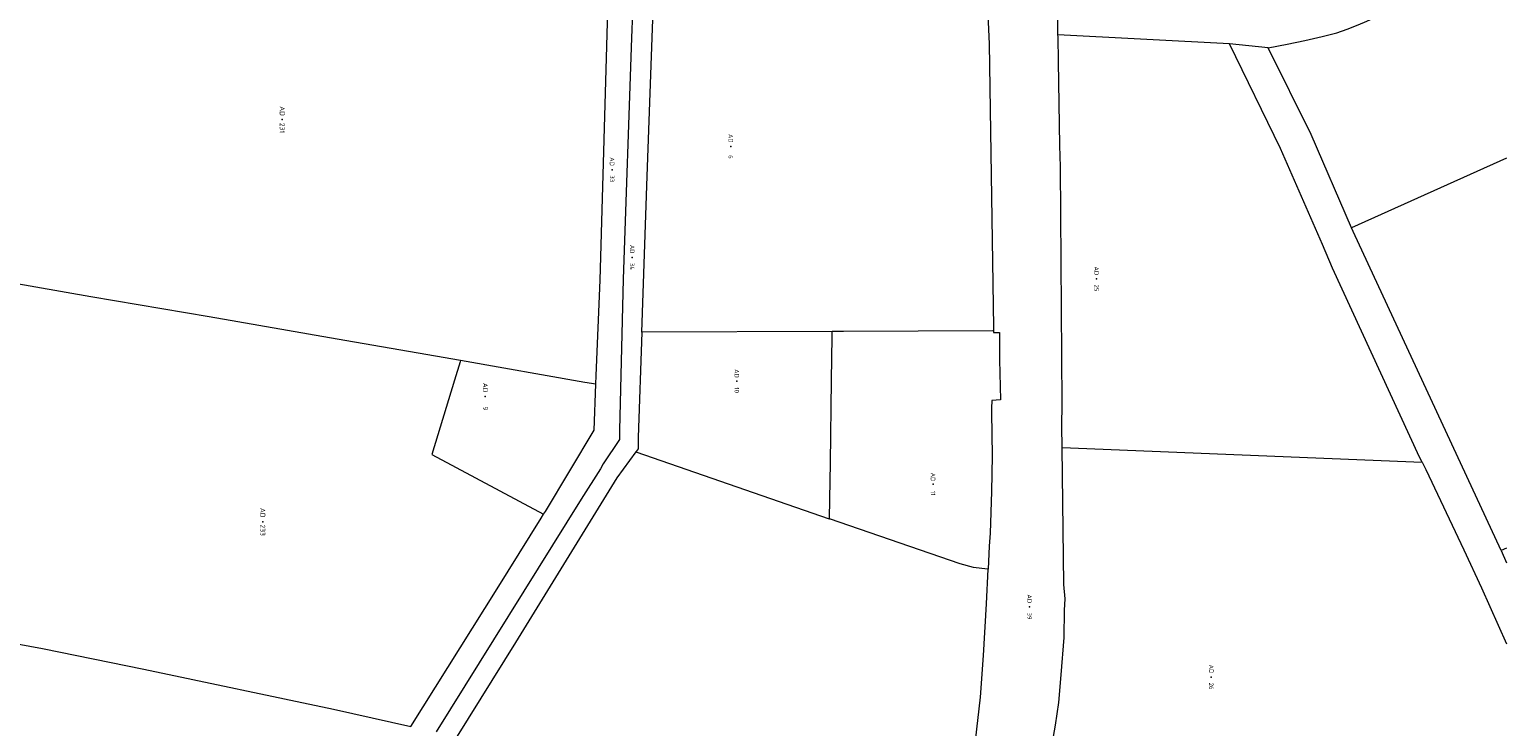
# Model space of a CAD drawing. Header units: metres. Extents: x 232711 to 233626, y 552873 to 554498.
# Tile 10 of 15: x 233026 to 233626, y 553693 to 553977. Entities that reach past the tile are written whole.
import ezdxf
from ezdxf.enums import TextEntityAlignment as Align
from ezdxf.lldxf.tags import DXFTag

# ---------------------------------------------------------------- set-up
doc = ezdxf.new("R2010")
doc.units = ezdxf.units.M
doc.layers.add('G01-D', color=7, linetype='KG-PERCEEL', lineweight=5, true_color=0xbe00ff)
doc.layers.add('Z01', color=7, linetype='Continuous', lineweight=5, true_color=0xbe00ff)
doc.layers.add('G01-D VERVALLEN', color=150, linetype='KG-PERCEEL', lineweight=5)
doc.layers.add('Z01 VERVALLEN', color=150, linetype='Continuous', lineweight=5)
doc.styles.add('ISO', font='iso.shx')
doc.styles.get("Standard").update_dxf_attribs({"font": 'iso.shx'})
tags = doc.linetypes.add('KG-PERCEEL', pattern='A,5.5,-2,["P",Standard,S=1.8,R=0,X=-0.5,Y=-0.9],-2,5.5,-2,[5,NLCS.SHX,S=0.75,R=0,X=0,Y=0],-2', length=19).pattern_tags.tags
tags[6] = DXFTag(74, 10)

# ---------------------------------------------------------------- blocks, each defined once
blk = doc.blocks.new('Z01')
at = {"color": 0}
blk.add_point((0, 0), dxfattribs=at)
at = {"color": 0, "style": 'ISO', "oblique": 15}
blk.add_attdef('Z01', text='', height=1.8, dxfattribs=at).set_placement((0, 0), align=Align.MIDDLE)

msp = doc.modelspace()

# ---------------------------------------------------------------- linework, layer by layer
at = {"layer": 'G01-D', "flags": 128}
for points in [[(233529.5, 553969.45), (233537.15, 553970.96), (233544.29, 553972.36), (233551.42, 553974.04), (233557.3, 553975.6), (233561.57, 553977.06), (233565.31, 553978.49), (233568.55, 553979.82), (233626.33, 554005.32)], [(233415.13, 553988.96), (233416.02, 553971.03), (233416.57, 553935.42), (233417.83, 553855.85), (233417.78, 553854.23)], [(233443.99, 553974.66), (233443.77, 553987.95)], [(233445.64, 553806.89), (233445.52, 553815.33), (233445.62, 553824.7), (233444.98, 553921.04), (233444.68, 553929.64), (233444.15, 553963.89), (233444, 553973.9), (233443.99, 553974.66)], [(233513.66, 553971.13), (233443.99, 553974.66)], [(233592.04, 553800.83), (233591, 553802.89), (233555.62, 553879.77), (233551.47, 553889.35), (233534.52, 553928.45), (233513.66, 553971.13)], [(233529.5, 553969.45), (233513.66, 553971.13)], [(233563.35, 553896.14), (233546.87, 553934.14), (233529.5, 553969.45)], [(233626.33, 553924.58), (233563.35, 553896.14)], [(233624.14, 553764.86), (233563.95, 553894.76), (233563.35, 553896.14)], [(233417.78, 553854.23), (233417.77, 553853.65), (233420.16, 553853.59), (233420.18, 553842.47), (233420.56, 553826.2), (233417.03, 553826.01), (233416.94, 553822.83), (233416.92, 553821.05), (233417.27, 553803.37), (233416.99, 553788.98), (233416.38, 553772), (233415.94, 553766.67), (233415.54, 553757.28)], [(233425.72, 553595.2), (233426.77, 553601.29), (233436.82, 553655.42), (233437.39, 553660.95), (233437.75, 553663.74), (233438.36, 553666.46), (233438.59, 553669.14), (233443.04, 553693.91), (233444.33, 553703.11), (233445.26, 553714.3), (233446.53, 553729.47), (233446.63, 553740.61), (233446.93, 553745.31), (233446.41, 553751.09), (233445.64, 553806.89)], [(233445.64, 553806.89), (233592.04, 553800.83)], [(233592.04, 553800.83), (233593.5, 553797.9), (233608.96, 553765.16), (233616.15, 553749.77), (233626.33, 553726.92)], [(233626.33, 553765.85), (233624.14, 553764.86)], [(233624.14, 553764.86), (233626.33, 553759.88)], [(233364.6, 553413.42), (233367.51, 553431.25), (233372.77, 553458.31), (233375.96, 553477.31), (233381.29, 553509.28), (233382.53, 553516.16), (233382.86, 553518.14), (233384.63, 553528.84), (233399.29, 553613.59), (233401.6, 553627.11), (233403.93, 553639.91), (233406.44, 553656.7), (233408.93, 553674.44), (233412.48, 553705.19), (233413.68, 553722.21), (233414.95, 553743.28), (233415.54, 553757.28)]]:
    msp.add_lwpolyline(points, dxfattribs=at)
at = {"layer": 'G01-D VERVALLEN', "flags": 128}
for points in [[(233282.83, 554137.16), (233279.86, 554137.04), (233279.43, 554137.04), (233278.91, 554137.05), (233278.38, 554137.03), (233277.9, 554136.83), (233277.44, 554136.51), (233277.02, 554136.11), (233276.76, 554135.7), (233276.61, 554135.22), (233276.54, 554134.72), (233276.49, 554134.25), (233276.46, 554133.58), (233276.42, 554132.81), (233276.39, 554131.88), (233276.45, 554130.96), (233276.53, 554129.24), (233273.47, 554056.59), (233271.54, 554000), (233271.35, 553994.24), (233270.64, 553973.55), (233267.19, 553875.25), (233265.66, 553813.89), (233265.65, 553811.65), (233265.64, 553810.08)], [(233274.74, 553853.73), (233274.74, 553853.77), (233276.95, 553917.28), (233279.92, 553999.93), (233281.24, 554036.87)], [(233274.74, 553853.73), (233273.25, 553810.84), (233273.24, 553809.09), (233273.23, 553806.23), (233273.28, 553806.27), (233272.53, 553805.26), (233272.34, 553805.01)], [(233352.17, 553854), (233274.74, 553853.73)], [(233351.08, 553777.79), (233351.23, 553785.78), (233351.49, 553800.52), (233351.93, 553834.16), (233352.15, 553851.86), (233352.17, 553854)], [(233417.78, 553854.23), (233417.5, 553854.23), (233356.8, 553854.02), (233352.17, 553854)], [(233272.34, 553805.01), (233350.98, 553777.83), (233351.08, 553777.79)], [(233415.54, 553757.28), (233415.27, 553757.31), (233409.58, 553757.98), (233404.21, 553759.43), (233351.08, 553777.79)]]:
    msp.add_lwpolyline(points, dxfattribs=at)
at = {"layer": 'G01-D VERVALLEN'}
for points in [[(233256.11, 553832.54), (233256.26, 553836.15), (233257.83, 553874.92), (233261.09, 553989.34), (233261.1, 553990.38), (233261.63, 553995.7)], [(233201.05, 553842.17), (233190.83, 553843.96), (233150.9, 553850.86), (233098.88, 553859.94), (233050.73, 553868.15), (233005.9, 553876.03), (232979.92, 553880.47), (232978.44, 553880.72)], [(233201.05, 553842.17), (233200.91, 553841.72), (233198.65, 553834.28), (233189.38, 553803.93), (233234.85, 553779.67)], [(233256.11, 553832.54), (233251.67, 553833.32), (233201.05, 553842.17)], [(233234.85, 553779.67), (233235.6, 553780.8), (233255.36, 553813.9), (233256.11, 553832.54)], [(233265.64, 553810.08), (233259.12, 553800.17), (233257.92, 553798.17), (233250.18, 553785.84), (233191.16, 553691.07)], [(233272.34, 553805.01), (233264.55, 553794.52), (233223.48, 553727.46), (233176.04, 553651.2)], [(233180.87, 553693.35), (233215.92, 553749.35), (233233.84, 553778.12), (233234.85, 553779.67)], [(232986.71, 553733.75), (233015.59, 553727.87), (233031.06, 553725.04), (233072.36, 553716.57), (233149.43, 553700.3), (233180.87, 553693.35)]]:
    msp.add_lwpolyline(points, dxfattribs=at)

# ---------------------------------------------------------------- block references
at = {"layer": 'Z01'}
ref = msp.add_blockref('Z01', (233459.65, 553875.39), dxfattribs=dict(at, xscale=0.9, yscale=0.9, rotation=270))
ref.add_attrib('', 'AD   25', dxfattribs={"layer": '0', "height": 1.8, "rotation": 270, "style": 'ISO'}).set_placement((233459.65, 553875.39), align=Align.MIDDLE)
ref = msp.add_blockref('Z01', (233432.42, 553741.93), dxfattribs=dict(at, xscale=0.9, yscale=0.9, rotation=270))
ref.add_attrib('', 'AD   39', dxfattribs={"layer": '0', "height": 1.8, "rotation": 270, "style": 'ISO'}).set_placement((233432.42, 553741.93), align=Align.MIDDLE)
ref = msp.add_blockref('Z01', (233506.33, 553713.41), dxfattribs=dict(at, xscale=0.9, yscale=0.9, rotation=270))
ref.add_attrib('', 'AD   26', dxfattribs={"layer": '0', "height": 1.8, "rotation": 270, "style": 'ISO'}).set_placement((233506.33, 553713.41), align=Align.MIDDLE)
at = {"layer": 'Z01 VERVALLEN'}
ref = msp.add_blockref('Z01', (233128.57, 553940.21), dxfattribs=dict(at, rotation=270))
ref.add_attrib('', 'AD  231', dxfattribs={"layer": '0', "height": 2, "rotation": 270, "style": 'ISO'}).set_placement((233128.57, 553940.21), align=Align.MIDDLE)
ref = msp.add_blockref('Z01', (233310.92, 553929.35), dxfattribs=dict(at, xscale=0.9, yscale=0.9, rotation=270))
ref.add_attrib('', 'AD    6', dxfattribs={"layer": '0', "height": 1.8, "rotation": 270, "style": 'ISO'}).set_placement((233310.92, 553929.35), align=Align.MIDDLE)
ref = msp.add_blockref('Z01', (233262.67, 553919.85), dxfattribs=dict(at, xscale=0.9, yscale=0.9, rotation=270))
ref.add_attrib('', 'AD   33', dxfattribs={"layer": '0', "height": 1.8, "rotation": 270, "style": 'ISO'}).set_placement((233262.67, 553919.85), align=Align.MIDDLE)
ref = msp.add_blockref('Z01', (233270.83, 553884.17), dxfattribs=dict(at, xscale=0.9, yscale=0.9, rotation=270))
ref.add_attrib('', 'AD   34', dxfattribs={"layer": '0', "height": 1.8, "rotation": 270, "style": 'ISO'}).set_placement((233270.83, 553884.17), align=Align.MIDDLE)
ref = msp.add_blockref('Z01', (233313.39, 553833.84), dxfattribs=dict(at, xscale=0.9, yscale=0.9, rotation=270))
ref.add_attrib('', 'AD   10', dxfattribs={"layer": '0', "height": 1.8, "rotation": 270, "style": 'ISO'}).set_placement((233313.39, 553833.84), align=Align.MIDDLE)
ref = msp.add_blockref('Z01', (233211.14, 553827.53), dxfattribs=dict(at, rotation=270))
ref.add_attrib('', 'AD    9', dxfattribs={"layer": '0', "height": 2, "rotation": 270, "style": 'ISO'}).set_placement((233211.14, 553827.53), align=Align.MIDDLE)
ref = msp.add_blockref('Z01', (233393.17, 553791.92), dxfattribs=dict(at, xscale=0.9, yscale=0.9, rotation=270))
ref.add_attrib('', 'AD   11', dxfattribs={"layer": '0', "height": 1.8, "rotation": 270, "style": 'ISO'}).set_placement((233393.17, 553791.92), align=Align.MIDDLE)
ref = msp.add_blockref('Z01', (233120.66, 553776.54), dxfattribs=dict(at, rotation=270))
ref.add_attrib('', 'AD  233', dxfattribs={"layer": '0', "height": 2, "rotation": 270, "style": 'ISO'}).set_placement((233120.66, 553776.54), align=Align.MIDDLE)

doc.saveas('drawing.dxf')
